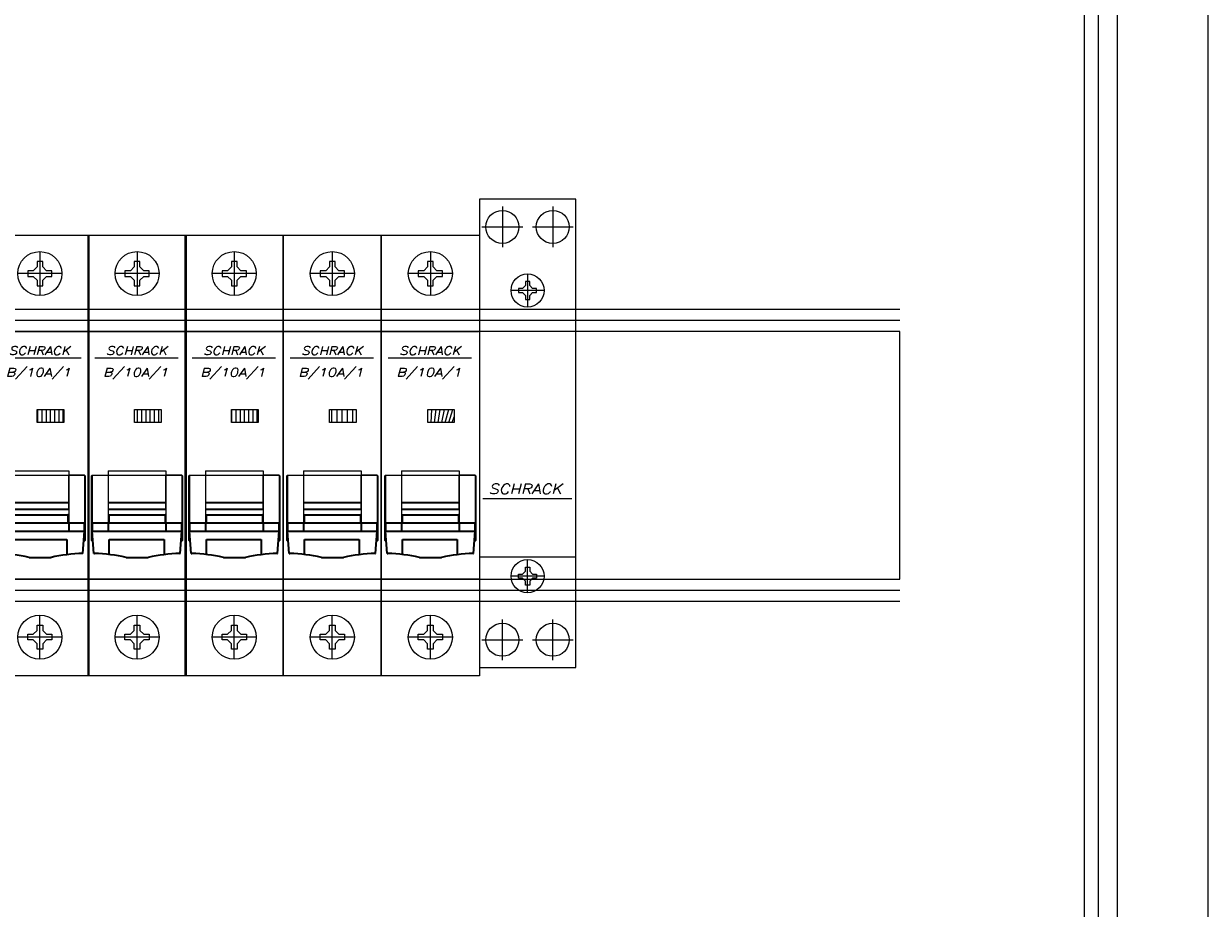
# Model space of a CAD drawing. Extents: x -286 to 6751, y -6190 to 318.
# Tile 7 of 8: x 5866 to 6081, y -4433 to -4273. Entities that reach past the tile are written whole.
import ezdxf
from ezdxf.enums import TextEntityAlignment as Align

# ---------------------------------------------------------------- set-up
doc = ezdxf.new("R2010")
doc.units = 0
for name, color, linetype in [('schrack-additional', 7, 'Continuous'), ('schrack-descr', 7, 'Continuous'), ('schrack-terminal', 7, 'Continuous')]:
    doc.layers.add(name, color=color, linetype=linetype)
for name, color, linetype, lineweight in [('schrack-details', 4, 'Continuous', 5), ('schrack-movparts', 5, 'Continuous', 35), ('schrack-others', 2, 'Continuous', 13), ('schrack-outline', 1, 'Continuous', 25)]:
    doc.layers.add(name, color=color, linetype=linetype, lineweight=lineweight)
doc.styles.add('logo', font='romans.shx', dxfattribs={"oblique": 15, "height": 1.5})
doc.styles.add('styl', font='romans.shx')

# ---------------------------------------------------------------- blocks, each defined once
blk = doc.blocks.new('c_amp_1_v')
at = {"layer": 'schrack-details'}
h = blk.add_hatch(dxfattribs=at)
h.set_pattern_fill('ANSI31', color=256, scale=0.25, angle=45, style=0)
h.set_pattern_definition([(90, (69772980.74203089, 70824725.04677913), (-0.79375, 1.665334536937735e-16), [])])
h.paths.add_polyline_path([(8.41523685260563, 30.81302242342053), (8.41523685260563, 28.44725871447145), (13.2533484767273, 28.44725871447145), (13.2533484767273, 30.81302242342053)])
at = {"color": 4}
for p, q in [((3.650000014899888, 19.71354960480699), (3.650000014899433, 8.717660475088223)), ((14.15000000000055, 19.71354960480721), (14.15000000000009, 8.717660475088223)), ((0.7700000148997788, 18.91766047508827), (0.6500000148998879, 18.79766047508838)), ((0.6500000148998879, 7.03766047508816), (0.6500000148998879, 18.79766047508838)), ((0.7700000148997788, 18.91766047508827), (3.650000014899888, 18.91766047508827)), ((0.7700000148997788, 18.91766047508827), (0.7700000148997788, 6.917660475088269)), ((17.03000000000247, 18.91766047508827), (14.15000000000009, 18.91766047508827)), ((17.03000000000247, 18.91766047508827), (17.15000000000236, 18.79766047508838)), ((17.03000000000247, 18.91766047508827), (17.03000000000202, 6.917660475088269)), ((17.15000000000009, 18.79766047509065), (17.15000000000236, 7.03766047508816)), ((17.15000000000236, 7.03766047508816), (17.15000000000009, 18.79766047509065)), ((0.7700000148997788, 6.917660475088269), (0.6500000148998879, 7.03766047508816)), ((0.7700000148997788, 6.917660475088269), (0.905000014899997, 6.917660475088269)), ((16.89500000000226, 6.917660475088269), (17.03000000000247, 6.917660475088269)), ((17.03000000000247, 6.917660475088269), (17.15000000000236, 7.03766047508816)), ((17.15000000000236, 7.03766047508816), (17.15000000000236, 7.03766047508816))]:
    blk.add_line(p, q, dxfattribs=at)
at = {"layer": 'schrack-details'}
for p, q in [((8.900000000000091, 59.5), (8.900000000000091, 51.5)), ((7.696730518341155, 56.01500000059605), (6.70000001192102, 56.01500000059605)), ((6.70000001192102, 56.01500000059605), (6.70000001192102, 55.5)), ((8.385000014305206, 56.7032694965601), (7.696730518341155, 56.01500000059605)), ((8.385000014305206, 57.70000000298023), (8.385000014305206, 56.7032694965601)), ((8.900000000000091, 57.70000000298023), (8.385000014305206, 57.70000000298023)), ((9.415000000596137, 57.70000000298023), (8.900000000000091, 57.70000000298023)), ((9.415000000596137, 56.70326948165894), (9.415000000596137, 57.70000000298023)), ((9.414999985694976, 56.7032694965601), (10.10326948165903, 56.01500000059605)), ((11.10000000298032, 56.01500000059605), (10.10326948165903, 56.01500000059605)), ((11.10000000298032, 55.5), (11.10000000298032, 56.01500000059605)), ((12.90000000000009, 55.5), (4.900000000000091, 55.5)), ((6.70000001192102, 55.5), (6.70000001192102, 54.98499999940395)), ((6.70000001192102, 54.98499999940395), (7.696730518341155, 54.98499999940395)), ((8.385000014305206, 54.2967305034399), (7.696730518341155, 54.98499999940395)), ((8.385000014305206, 54.2967305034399), (8.385000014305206, 53.30000001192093)), ((9.414999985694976, 54.2967305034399), (10.10326948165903, 54.98499999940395)), ((9.415000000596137, 53.30000001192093), (9.415000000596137, 54.29673051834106)), ((10.10326948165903, 54.98499999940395), (11.10000000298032, 54.98499999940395)), ((11.10000000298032, 54.98499999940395), (11.10000000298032, 55.5)), ((8.385000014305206, 53.30000001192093), (8.900000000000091, 53.30000001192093)), ((8.900000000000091, 53.30000001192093), (9.415000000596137, 53.30000001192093)), ((0.1500000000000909, 45.01828366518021), (17.65000000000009, 45.01828366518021)), ((1.263397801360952, 40.18287460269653), (16.37413578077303, 40.18287460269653)), ((3.650000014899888, 18.91766047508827), (3.650000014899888, 12.71766047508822)), ((14.15000000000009, 13.91766047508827), (14.15000000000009, 18.91766047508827)), ((14.15000000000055, 12.717660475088), (14.15000000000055, 13.91766047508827)), ((3.650000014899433, 12.71766047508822), (3.650000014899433, 11.71766047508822)), ((14.15000000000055, 12.717660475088), (14.15000000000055, 11.717660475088)), ((17.80000000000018, 0), (0, 0)), ((8.385000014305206, -8.300000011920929), (8.900000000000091, -8.300000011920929)), ((8.385000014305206, -9.296730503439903), (8.385000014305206, -8.300000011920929)), ((8.900000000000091, -14.5), (8.900000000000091, -6.5)), ((8.900000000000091, -8.300000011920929), (9.415000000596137, -8.300000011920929)), ((9.415000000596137, -8.300000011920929), (9.415000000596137, -9.296730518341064)), ((12.90000000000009, -10.5), (4.900000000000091, -10.5)), ((6.70000001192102, -10.5), (6.70000001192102, -9.984999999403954)), ((6.70000001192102, -9.984999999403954), (7.696730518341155, -9.984999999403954)), ((6.70000001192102, -11.01500000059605), (6.70000001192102, -10.5)), ((8.385000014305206, -9.296730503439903), (7.696730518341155, -9.984999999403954)), ((9.414999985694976, -9.296730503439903), (10.10326948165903, -9.984999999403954)), ((10.10326948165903, -9.984999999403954), (11.10000000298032, -9.984999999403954)), ((11.10000000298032, -9.984999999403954), (11.10000000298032, -10.5)), ((11.10000000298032, -10.5), (11.10000000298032, -11.01500000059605)), ((7.696730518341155, -11.01500000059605), (6.70000001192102, -11.01500000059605)), ((8.385000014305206, -11.7032694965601), (7.696730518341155, -11.01500000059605)), ((8.385000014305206, -12.70000000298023), (8.385000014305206, -11.7032694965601)), ((8.900000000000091, -12.70000000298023), (8.385000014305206, -12.70000000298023)), ((9.415000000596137, -12.70000000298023), (8.900000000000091, -12.70000000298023)), ((9.414999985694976, -11.7032694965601), (10.10326948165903, -11.01500000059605)), ((9.415000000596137, -11.70326948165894), (9.415000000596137, -12.70000000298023)), ((11.10000000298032, -11.01500000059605), (10.10326948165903, -11.01500000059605))]:
    blk.add_line(p, q, dxfattribs=at)
at = {"layer": 'schrack-details', "color": 4}
for p, q in [((3.650000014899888, 19.71354960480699), (14.15000000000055, 19.71354960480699)), ((0.7700000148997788, 18.91766047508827), (17.03000000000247, 18.91766047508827))]:
    blk.add_line(p, q, dxfattribs=at)
at = {"layer": 'schrack-details'}
blk.add_lwpolyline([(8.41523685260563, 30.81302242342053), (13.2533484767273, 30.81302242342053), (13.2533484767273, 28.44725871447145), (8.41523685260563, 28.44725871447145)], close=True, dxfattribs=at)
for centre in [(8.900000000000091, 55.5), (8.900000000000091, -10.5)]:
    blk.add_circle(centre, 4, dxfattribs=at)
at = {"layer": 'schrack-movparts'}
for p, q in [((3.650000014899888, 13.91766047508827), (14.15000000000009, 13.91766047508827)), ((3.650000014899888, 12.71766047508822), (14.15000000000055, 12.71766047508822)), ((3.650000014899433, 11.71766047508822), (3.800000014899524, 11.71766047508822)), ((3.800000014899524, 11.71766047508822), (3.800000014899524, 10.21766047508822)), ((3.800000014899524, 11.71766047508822), (14.00000000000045, 11.71766047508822)), ((14.15000000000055, 11.717660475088), (14.00000000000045, 11.717660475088)), ((14.00000000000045, 11.717660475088), (14.00000000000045, 10.21766047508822)), ((3.800000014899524, 10.21766047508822), (0.7700000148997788, 10.21766047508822)), ((0.7700000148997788, 10.21766047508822), (0.7700000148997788, 8.717660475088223)), ((0.7700000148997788, 8.717660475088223), (17.03000000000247, 8.717660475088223)), ((1.070000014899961, 4.717660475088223), (0.7700000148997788, 8.717660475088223)), ((3.650000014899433, 10.21766047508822), (3.650000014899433, 8.717660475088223)), ((14.00000000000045, 10.21766047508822), (3.800000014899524, 10.21766047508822)), ((17.03000000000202, 10.217660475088), (14.00000000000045, 10.217660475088)), ((14.15000000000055, 10.217660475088), (14.15000000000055, 8.717660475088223)), ((16.73000000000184, 4.717660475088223), (17.03000000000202, 8.717660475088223)), ((17.03000000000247, 8.71766047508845), (17.03000000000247, 10.217660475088)), ((3.840975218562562, 4.503589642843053), (3.840975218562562, 7.24458824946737)), ((3.840975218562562, 7.24458824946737), (13.79623076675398, 7.24458824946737)), ((13.79623076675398, 7.244588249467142), (13.79623076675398, 4.475951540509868)), ((1.070000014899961, 4.717660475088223), (1.187310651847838, 4.694215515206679)), ((16.67664369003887, 4.694215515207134), (16.73000000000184, 4.717660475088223)), ((6.931977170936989, 3.969133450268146), (10.93197717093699, 3.969133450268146))]:
    blk.add_line(p, q, dxfattribs=at)
for centre, start, end in [((0.4281383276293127, -24.43994951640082), 77.10519276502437, 88.50733566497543), ((17.43581601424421, -24.43994951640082), 91.49266433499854, 102.8948072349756)]:
    blk.add_arc(centre, 29.14405453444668, start, end, dxfattribs=at)
at = {"layer": 'schrack-outline'}
for p, q in [((0, -17.5), (0, 62.5)), ((0, 62.5), (17.80000000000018, 62.5)), ((17.80000000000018, 62.5), (17.80000000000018, -17.5)), ((17.80000000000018, -17.5), (0, -17.5))]:
    blk.add_line(p, q, dxfattribs=at)
at = {"layer": 'schrack-additional', "style": 'styl'}
blk.add_attdef('ADDITIONAL', (-0.1070994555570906, -21.89037532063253), '', height=1.7, dxfattribs=at)
at = {"layer": 'schrack-descr', "color": 2, "style": 'logo', "oblique": 15, "width": 0.845674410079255}
blk.add_attdef('DESCRIPTION', text='', height=1.5, dxfattribs=at).set_placement((2.723186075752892, 36.82901056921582), (14.56262781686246, 36.82901056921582), align=Align.FIT)
at = {"layer": 'schrack-others', "style": 'logo', "oblique": 15, "width": 1.2}
blk.add_text('SCHRACK', height=1.5, dxfattribs=at).set_placement((8.818766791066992, 40.7648401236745), align=Align.CENTER)
at = {"layer": 'schrack-terminal', "style": 'styl'}
for tag in ['TERMINAL2', 'TERMINAL']:
    blk.add_attdef(tag, (-0.1933716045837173, -24.51786465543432), '', height=1.7, dxfattribs=at)
blk = doc.blocks.new('*U62')
at = {"layer": 'schrack-details'}
for p, q in [((4.173025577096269, 63.6727685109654), (4.173025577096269, 56.27835978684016)), ((13.32697442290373, 63.6727685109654), (13.32697442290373, 56.27835978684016)), ((0.4758212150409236, 59.97556414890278), (7.870229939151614, 59.97556414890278)), ((9.629770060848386, 59.97556414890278), (17.02417878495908, 59.97556414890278)), ((8.75, 50.0788203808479), (8.363632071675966, 50.0788203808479)), ((8.363632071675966, 50.0788203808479), (8.363632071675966, 49.33104424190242)), ((8.75, 51.42923259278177), (8.75, 45.42740052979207)), ((9.136367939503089, 50.0788203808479), (8.75, 50.0788203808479)), ((9.136367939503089, 49.331044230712), (9.136367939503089, 50.0788203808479)), ((11.75091603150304, 48.42831656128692), (5.749083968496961, 48.42831656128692)), ((7.099496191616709, 48.81468450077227), (7.099496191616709, 48.42831656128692)), ((7.847272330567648, 48.81468450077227), (7.099496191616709, 48.81468450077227)), ((7.099496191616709, 48.42831656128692), (7.099496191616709, 48.04194862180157)), ((7.099496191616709, 48.04194862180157), (7.847272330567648, 48.04194862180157)), ((8.363632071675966, 49.33104424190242), (7.847272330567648, 48.81468450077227)), ((8.363632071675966, 47.52558888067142), (7.847272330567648, 48.04194862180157)), ((8.363632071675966, 47.52558888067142), (8.363632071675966, 46.77781275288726)), ((9.136367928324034, 49.33104424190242), (9.652727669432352, 48.81468450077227)), ((9.136367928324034, 47.52558888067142), (9.652727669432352, 48.04194862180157)), ((9.136367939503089, 46.77781275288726), (9.136367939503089, 47.52558889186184)), ((10.4005038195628, 48.81468450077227), (9.652727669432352, 48.81468450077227)), ((9.652727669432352, 48.04194862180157), (10.4005038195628, 48.04194862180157)), ((10.4005038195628, 48.42831656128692), (10.4005038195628, 48.81468450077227)), ((10.4005038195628, 48.04194862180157), (10.4005038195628, 48.42831656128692)), ((8.363632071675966, 46.77781275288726), (8.75, 46.77781275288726)), ((8.75, 46.77781275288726), (9.136367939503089, 46.77781275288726)), ((0.6557247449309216, 10.64774533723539), (16.77052795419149, 10.64774533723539)), ((8.363632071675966, -2.525588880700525), (8.363632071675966, -1.777812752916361)), ((8.363632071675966, -1.777812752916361), (8.75, -1.777812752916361)), ((8.75, -6.429232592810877), (8.75, -0.4274005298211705)), ((8.75, -1.777812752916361), (9.136367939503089, -1.777812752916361)), ((9.136367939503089, -1.777812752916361), (9.136367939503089, -2.525588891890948)), ((11.75091603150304, -3.428316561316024), (5.749083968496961, -3.428316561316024)), ((7.099496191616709, -3.04194862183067), (7.847272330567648, -3.04194862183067)), ((7.099496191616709, -3.428316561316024), (7.099496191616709, -3.04194862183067)), ((7.099496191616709, -3.814684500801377), (7.099496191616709, -3.428316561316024)), ((7.847272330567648, -3.814684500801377), (7.099496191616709, -3.814684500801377)), ((8.363632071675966, -2.525588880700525), (7.847272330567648, -3.04194862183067)), ((8.363632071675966, -4.331044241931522), (7.847272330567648, -3.814684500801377)), ((9.136367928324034, -2.525588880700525), (9.652727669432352, -3.04194862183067)), ((9.136367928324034, -4.331044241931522), (9.652727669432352, -3.814684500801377)), ((9.652727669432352, -3.04194862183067), (10.4005038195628, -3.04194862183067)), ((10.4005038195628, -3.814684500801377), (9.652727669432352, -3.814684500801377)), ((10.4005038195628, -3.04194862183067), (10.4005038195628, -3.428316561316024)), ((10.4005038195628, -3.428316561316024), (10.4005038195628, -3.814684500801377)), ((8.363632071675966, -5.078820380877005), (8.363632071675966, -4.331044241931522)), ((8.75, -5.078820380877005), (8.363632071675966, -5.078820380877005)), ((9.136367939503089, -5.078820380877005), (8.75, -5.078820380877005)), ((9.136367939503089, -4.331044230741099), (9.136367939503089, -5.078820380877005)), ((4.173025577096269, -18.6727685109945), (4.173025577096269, -11.27835978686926)), ((13.32697442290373, -18.6727685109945), (13.32697442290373, -11.27835978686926)), ((0.4758212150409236, -14.97556414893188), (7.870229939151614, -14.97556414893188)), ((9.629770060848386, -14.97556414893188), (17.02417878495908, -14.97556414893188))]:
    blk.add_line(p, q, dxfattribs=at)
for centre in [(4.173025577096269, 59.97556414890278), (13.32697442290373, 59.97556414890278), (8.75, 48.42831656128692), (8.75, -3.428316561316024), (4.173025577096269, -14.97556414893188), (13.32697442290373, -14.97556414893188)]:
    blk.add_circle(centre, 3.00000000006, dxfattribs=at)
at = {"layer": 'schrack-others'}
for p, q in [((17.5, 45), (0, 45)), ((17.5, 0), (0, 0))]:
    blk.add_line(p, q, dxfattribs=at)
at = {"layer": 'schrack-outline'}
blk.add_lwpolyline([(0, -20.00000000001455), (17.5, -20.00000000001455), (17.5, 64.99999999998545), (0, 64.99999999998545)], close=True, dxfattribs=at)
at = {"layer": 'schrack-others', "style": 'logo', "oblique": 15, "width": 1.2}
blk.add_text('SCHRACK', height=1.8, dxfattribs=at).set_placement((8.339311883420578, 11.50810084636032), align=Align.CENTER)

msp = doc.modelspace()

# ---------------------------------------------------------------- linework, layer by layer
at = {"layer": 'schrack-details'}
for p, q in [((5736.915840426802, -4324.535030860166), (6024.915840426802, -4324.535030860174)), ((5736.915840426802, -4326.535030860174), (6024.915840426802, -4326.535030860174)), ((5736.915840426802, -4375.535030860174), (6024.915840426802, -4375.535030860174)), ((5736.915840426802, -4377.535030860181), (6024.915840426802, -4377.535030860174))]:
    msp.add_line(p, q, dxfattribs=at)
for points in [[(6058.415840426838, -4823.535030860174), (6058.415840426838, -4138.535030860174), (5703.415840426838, -4138.535030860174), (5703.415840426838, -4823.535030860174)], [(5736.915840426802, -4373.535030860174), (6024.915840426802, -4373.535030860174), (6024.915840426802, -4328.535030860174), (5736.915840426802, -4328.535030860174)]]:
    msp.add_lwpolyline(points, close=True, dxfattribs=at)
at = {"layer": 'schrack-others'}
for p, q in [((6080.915840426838, -4848.535030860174), (6080.915840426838, -4118.535030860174)), ((6064.415840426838, -4832.035030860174), (6064.415840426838, -4135.035030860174)), ((6060.915840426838, -4138.535030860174), (6060.915840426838, -4828.535030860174))]:
    msp.add_line(p, q, dxfattribs=at)

# ---------------------------------------------------------------- block references
msp.add_blockref('*U62', (5948.565840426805, -4369.553314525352))
ref = msp.add_blockref('c_amp_1_v', (5859.865840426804, -4373.553314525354))
ref.add_attrib('DESCRIPTION', 'B/10A/1', dxfattribs={"layer": 'schrack-descr', "color": 2, "height": 1.5, "style": 'logo', "oblique": 15, "width": 1.23695659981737}).set_placement((5862.589026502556, -4336.724303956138), (5874.428468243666, -4336.724303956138), align=Align.FIT)
ref = msp.add_blockref('c_amp_1_v', (5877.515840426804, -4373.553314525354))
ref.add_attrib('DESCRIPTION', 'B/10A/1', dxfattribs={"layer": 'schrack-descr', "color": 2, "height": 1.5, "style": 'logo', "oblique": 15, "width": 1.23695659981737}).set_placement((5880.239026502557, -4336.724303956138), (5892.078468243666, -4336.724303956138), align=Align.FIT)
ref = msp.add_blockref('c_amp_1_v', (5895.165840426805, -4373.553314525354))
ref.add_attrib('DESCRIPTION', 'B/10A/1', dxfattribs={"layer": 'schrack-descr', "color": 2, "height": 1.5, "style": 'logo', "oblique": 15, "width": 1.23695659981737}).set_placement((5897.889026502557, -4336.724303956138), (5909.728468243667, -4336.724303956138), align=Align.FIT)
ref = msp.add_blockref('c_amp_1_v', (5912.965840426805, -4373.553314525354))
ref.add_attrib('DESCRIPTION', 'B/10A/1', dxfattribs={"layer": 'schrack-descr', "color": 2, "height": 1.5, "style": 'logo', "oblique": 15, "width": 1.23695659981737}).set_placement((5915.689026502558, -4336.724303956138), (5927.528468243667, -4336.724303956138), align=Align.FIT)
ref = msp.add_blockref('c_amp_1_v', (5930.765840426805, -4373.553314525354))
ref.add_attrib('DESCRIPTION', 'B/10A/1', dxfattribs={"layer": 'schrack-descr', "color": 2, "height": 1.5, "style": 'logo', "oblique": 15, "width": 1.23695659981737}).set_placement((5933.489026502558, -4336.724303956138), (5945.328468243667, -4336.724303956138), align=Align.FIT)

doc.saveas('drawing.dxf')
